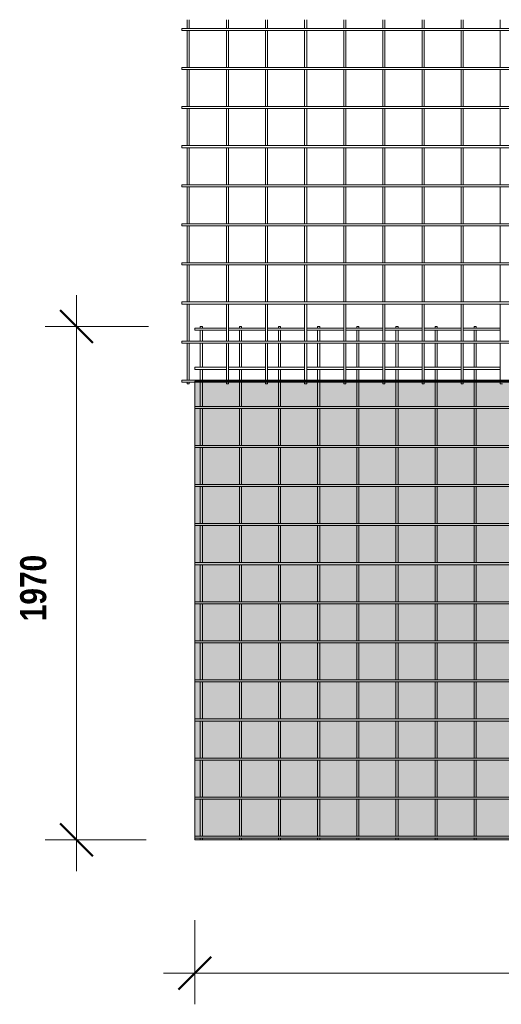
# Model space of a CAD drawing. Header units: millimetres. Extents: x 304 to 8233, y -430 to 3349.
# Tile 1 of 5: x 304 to 2154, y -430 to 3349. Entities that reach past the tile are written whole.
import ezdxf

# ---------------------------------------------------------------- set-up
doc = ezdxf.new("R2010")
doc.units = ezdxf.units.MM
for name, color, linetype, lineweight in [('A-ANNO-DIMS', 211, 'Continuous', 9), ('A-ANNO-DIMS-50', 211, 'Continuous', 9), ('A-DETL-GENF', 92, 'Continuous', 18), ('A-DETL-THIN', 151, 'Continuous', 18), ('A-GENM', 13, 'Continuous', 18)]:
    doc.layers.add(name, color=color, linetype=linetype, lineweight=lineweight)
doc.styles.add('TechnicBold', font='techb___.ttf', dxfattribs={"height": 100})
doc.dimstyles.new('Technic_-_DiagonalSlash', dxfattribs={"dimscale": 304.8, "dimtxt": 134.269535, "dimasz": 0.410105, "dimexe": 0.393701, "dimexo": 0.82021, "dimgap": 0.287073, "dimtad": 1, "dimdec": 0, "dimzin": 0, "dimdsep": 46, "dimtxsty": 'TechnicBold', "dimblk1": 'OBLIQUE', "dimblk2": 'OBLIQUE', "dimsah": 1, "dimcen": 0.09, "dimdle": 0.393701, "dimazin": 0, "dimtfac": 1, "dimtdec": 4, "dimtix": 1, "dimtmove": 0, "dimatfit": 3, "dimfxl": 1, "dimtvp": 1, "dimtfill": 1, "dimtolj": 1, "dimtzin": 0, "dimarcsym": 2})

# ---------------------------------------------------------------- blocks, each defined once
blk = doc.blocks.new('United Steel 668 Standard Mesh - United Steel 668 Standard Mesh-265078-Level 1')
at = {"layer": 'A-GENM'}
for p, q in [((-4538.9, 0), (-4538.9, -6.3)), ((-4530.9, 0), (-4538.9, 0)), ((-4530.9, -6.3), (-4530.9, 0)), ((-4388.6, 0), (-4388.6, -6.3)), ((-4380.6, 0), (-4388.6, 0)), ((-4380.6, -6.3), (-4380.6, 0)), ((-4238.2, 0), (-4238.2, -6.3)), ((-4230.2, 0), (-4238.2, 0)), ((-4230.2, -6.3), (-4230.2, 0)), ((-4087.9, 0), (-4087.9, -6.3)), ((-4079.9, 0), (-4087.9, 0)), ((-4079.9, -6.3), (-4079.9, 0)), ((-3937.6, 0), (-3937.6, -6.3)), ((-3929.6, 0), (-3937.6, 0)), ((-3929.6, -6.3), (-3929.6, 0)), ((-3787.2, 0), (-3787.2, -6.4)), ((-3779.2, 0), (-3787.2, 0)), ((-3779.2, -6.4), (-3779.2, 0)), ((-3636.9, 0), (-3636.9, -6.4)), ((-3628.9, 0), (-3636.9, 0)), ((-3628.9, -6.4), (-3628.9, 0)), ((-3486.6, 0), (-3486.6, -6.4)), ((-3478.6, 0), (-3486.6, 0)), ((-3478.6, -6.4), (-3478.6, 0)), ((-4438.6, -6.3), (-4560, -6.3)), ((-4560, -6.3), (-4560, -14.3)), ((-4560, -14.3), (-4438.6, -14.3)), ((-4538.9, -14.3), (-4538.9, -55.6)), ((-4530.9, -55.6), (-4530.9, -14.3)), ((-4288.2, -6.3), (-4430.6, -6.3)), ((-4430.6, -14.3), (-4288.2, -14.3)), ((-4388.6, -14.2), (-4388.6, -55.6)), ((-4380.6, -55.6), (-4380.6, -14.2)), ((-4137.9, -6.3), (-4280.2, -6.3)), ((-4280.2, -14.3), (-4137.9, -14.3)), ((-4238.2, -14.2), (-4238.2, -55.6)), ((-4230.2, -55.6), (-4230.2, -14.2)), ((-3987.6, -6.3), (-4129.9, -6.3)), ((-4129.9, -14.3), (-3987.6, -14.3)), ((-4087.9, -14.2), (-4087.9, -55.6)), ((-4079.9, -55.6), (-4079.9, -14.2)), ((-3837.2, -6.3), (-3979.6, -6.3)), ((-3979.6, -14.3), (-3837.2, -14.3)), ((-3937.6, -14.2), (-3937.6, -55.8)), ((-3929.6, -55.8), (-3929.6, -14.2)), ((-3686.9, -6.3), (-3829.2, -6.3)), ((-3829.2, -14.3), (-3686.9, -14.3)), ((-3787.2, -14.1), (-3787.2, -55.8)), ((-3779.2, -55.8), (-3779.2, -14.1)), ((-3536.6, -6.3), (-3678.9, -6.3)), ((-3678.9, -14.3), (-3536.6, -14.3)), ((-3636.9, -14), (-3636.9, -55.8)), ((-3628.9, -55.8), (-3628.9, -14)), ((-3386.3, -6.3), (-3528.6, -6.3)), ((-3528.6, -14.3), (-3386.3, -14.3)), ((-3486.6, -14), (-3486.6, -55.8)), ((-3478.6, -55.8), (-3478.6, -14)), ((-4538.9, -63.6), (-4538.9, -156.3)), ((-4530.9, -156.3), (-4530.9, -63.6)), ((-4388.6, -63.6), (-4388.6, -156.3)), ((-4380.6, -156.3), (-4380.6, -63.6)), ((-4238.2, -63.6), (-4238.2, -156.3)), ((-4230.2, -156.3), (-4230.2, -63.6)), ((-4087.9, -63.6), (-4087.9, -156.3)), ((-4079.9, -156.3), (-4079.9, -63.6)), ((-3937.6, -63.4), (-3937.6, -156.3)), ((-3929.6, -156.3), (-3929.6, -63.4)), ((-3787.2, -63.4), (-3787.2, -156.4)), ((-3779.2, -156.4), (-3779.2, -63.4)), ((-3636.9, -63.4), (-3636.9, -156.4)), ((-3628.9, -156.4), (-3628.9, -63.4)), ((-3486.6, -63.4), (-3486.6, -156.4)), ((-3478.6, -156.4), (-3478.6, -63.4)), ((-4438.6, -156.3), (-4560, -156.3)), ((-4560, -156.3), (-4560, -164.3)), ((-4560, -164.3), (-4438.6, -164.3)), ((-4538.9, -164.3), (-4538.9, -205.6)), ((-4530.9, -205.6), (-4530.9, -164.3)), ((-4288.2, -156.3), (-4430.6, -156.3)), ((-4430.6, -164.3), (-4288.2, -164.3)), ((-4388.6, -164.3), (-4388.6, -205.6)), ((-4380.6, -205.6), (-4380.6, -164.3)), ((-4137.9, -156.3), (-4280.2, -156.3)), ((-4280.2, -164.3), (-4137.9, -164.3)), ((-4238.2, -164.2), (-4238.2, -205.6)), ((-4230.2, -205.6), (-4230.2, -164.2)), ((-3987.6, -156.3), (-4129.9, -156.3)), ((-4129.9, -164.3), (-3987.6, -164.3)), ((-4087.9, -164.2), (-4087.9, -205.6)), ((-4079.9, -205.6), (-4079.9, -164.2)), ((-3837.2, -156.3), (-3979.6, -156.3)), ((-3979.6, -164.3), (-3837.2, -164.3)), ((-3937.6, -164.2), (-3937.6, -205.8)), ((-3929.6, -205.8), (-3929.6, -164.2)), ((-3686.9, -156.3), (-3829.2, -156.3)), ((-3829.2, -164.3), (-3686.9, -164.3)), ((-3787.2, -164.1), (-3787.2, -205.8)), ((-3779.2, -205.8), (-3779.2, -164.1)), ((-3536.6, -156.3), (-3678.9, -156.3)), ((-3678.9, -164.3), (-3536.6, -164.3)), ((-3636.9, -164), (-3636.9, -205.8)), ((-3628.9, -205.8), (-3628.9, -164)), ((-3386.3, -156.3), (-3528.6, -156.3)), ((-3528.6, -164.3), (-3386.3, -164.3)), ((-3486.6, -164), (-3486.6, -205.8)), ((-3478.6, -205.8), (-3478.6, -164)), ((-4538.9, -213.6), (-4538.9, -306.3)), ((-4530.9, -306.3), (-4530.9, -213.6)), ((-4388.6, -213.6), (-4388.6, -306.3)), ((-4380.6, -306.3), (-4380.6, -213.6)), ((-4238.2, -213.6), (-4238.2, -306.3)), ((-4230.2, -306.3), (-4230.2, -213.6)), ((-4087.9, -213.6), (-4087.9, -306.3)), ((-4079.9, -306.3), (-4079.9, -213.6)), ((-3937.6, -213.4), (-3937.6, -306.3)), ((-3929.6, -306.3), (-3929.6, -213.4)), ((-3787.2, -213.4), (-3787.2, -306.4)), ((-3779.2, -306.4), (-3779.2, -213.4)), ((-3636.9, -213.4), (-3636.9, -306.4)), ((-3628.9, -306.4), (-3628.9, -213.4)), ((-3486.6, -213.4), (-3486.6, -306.4)), ((-3478.6, -306.4), (-3478.6, -213.4)), ((-250.1, -306.3), (-4560, -306.3)), ((-4560, -306.3), (-4560, -314.3)), ((-4560, -314.3), (-250.1, -314.3)), ((-4538.9, -314.3), (-4538.9, -456.3)), ((-4530.9, -456.3), (-4530.9, -314.3)), ((-4388.6, -314.3), (-4388.6, -456.3)), ((-4380.6, -456.3), (-4380.6, -314.3)), ((-4238.2, -314.3), (-4238.2, -456.3)), ((-4230.2, -456.3), (-4230.2, -314.3)), ((-4087.9, -314.2), (-4087.9, -456.3)), ((-4079.9, -456.3), (-4079.9, -314.2)), ((-3937.6, -314.2), (-3937.6, -456.3)), ((-3929.6, -456.3), (-3929.6, -314.2)), ((-3787.2, -314.1), (-3787.2, -456.4)), ((-3779.2, -456.4), (-3779.2, -314.1)), ((-3636.9, -314), (-3636.9, -456.4)), ((-3628.9, -456.4), (-3628.9, -314)), ((-3486.6, -314), (-3486.6, -456.4)), ((-3478.6, -456.4), (-3478.6, -314)), ((-250.1, -456.3), (-4560, -456.3)), ((-4560, -456.3), (-4560, -464.3)), ((-4560, -464.3), (-250.1, -464.3)), ((-4538.9, -464.3), (-4538.9, -606.3)), ((-4530.9, -606.3), (-4530.9, -464.3)), ((-4388.6, -464.3), (-4388.6, -606.3)), ((-4380.6, -606.3), (-4380.6, -464.3)), ((-4238.2, -464.3), (-4238.2, -606.3)), ((-4230.2, -606.3), (-4230.2, -464.3)), ((-4087.9, -464.3), (-4087.9, -606.3)), ((-4079.9, -606.3), (-4079.9, -464.3)), ((-3937.6, -464.2), (-3937.6, -606.3)), ((-3929.6, -606.3), (-3929.6, -464.2)), ((-3787.2, -464.1), (-3787.2, -606.4)), ((-3779.2, -606.4), (-3779.2, -464.1)), ((-3636.9, -464.1), (-3636.9, -606.4)), ((-3628.9, -606.4), (-3628.9, -464.1)), ((-3486.6, -464), (-3486.6, -606.4)), ((-3478.6, -606.4), (-3478.6, -464)), ((-250.1, -606.3), (-4560, -606.3)), ((-4560, -606.3), (-4560, -614.3)), ((-4560, -614.3), (-250.1, -614.3)), ((-4538.9, -614.3), (-4538.9, -756.3)), ((-4530.9, -756.3), (-4530.9, -614.3)), ((-4388.6, -614.3), (-4388.6, -756.3)), ((-4380.6, -756.3), (-4380.6, -614.3)), ((-4238.2, -614.3), (-4238.2, -756.3)), ((-4230.2, -756.3), (-4230.2, -614.3)), ((-4087.9, -614.3), (-4087.9, -756.3)), ((-4079.9, -756.3), (-4079.9, -614.3)), ((-3937.6, -614.3), (-3937.6, -756.3)), ((-3929.6, -756.3), (-3929.6, -614.3)), ((-3787.2, -614.1), (-3787.2, -756.4)), ((-3779.2, -756.4), (-3779.2, -614.1)), ((-3636.9, -614.1), (-3636.9, -756.4)), ((-3628.9, -756.4), (-3628.9, -614.1)), ((-3486.6, -614), (-3486.6, -756.4)), ((-3478.6, -756.4), (-3478.6, -614)), ((-250.1, -756.3), (-4560, -756.3)), ((-4560, -756.3), (-4560, -764.3)), ((-4560, -764.3), (-250.1, -764.3)), ((-4538.9, -764.3), (-4538.9, -906.3)), ((-4530.9, -906.3), (-4530.9, -764.3)), ((-4388.6, -764.3), (-4388.6, -906.3)), ((-4380.6, -906.3), (-4380.6, -764.3)), ((-4238.2, -764.3), (-4238.2, -906.3)), ((-4230.2, -906.3), (-4230.2, -764.3)), ((-4087.9, -764.3), (-4087.9, -906.3)), ((-4079.9, -906.3), (-4079.9, -764.3)), ((-3937.6, -764.3), (-3937.6, -906.3)), ((-3929.6, -906.3), (-3929.6, -764.3)), ((-3787.2, -764.1), (-3787.2, -906.4)), ((-3779.2, -906.4), (-3779.2, -764.1)), ((-3636.9, -764.1), (-3636.9, -906.4)), ((-3628.9, -906.4), (-3628.9, -764.1)), ((-3486.6, -764), (-3486.6, -906.4)), ((-3478.6, -906.4), (-3478.6, -764)), ((-250.1, -906.3), (-4560, -906.3)), ((-4560, -906.3), (-4560, -914.3)), ((-4560, -914.3), (-250.1, -914.3)), ((-4538.9, -914.3), (-4538.9, -1056.3)), ((-4530.9, -1056.3), (-4530.9, -914.3)), ((-4388.6, -914.3), (-4388.6, -1056.3)), ((-4380.6, -1056.3), (-4380.6, -914.3)), ((-4238.2, -914.3), (-4238.2, -1056.3)), ((-4230.2, -1056.3), (-4230.2, -914.3)), ((-4087.9, -914.3), (-4087.9, -1056.3)), ((-4079.9, -1056.3), (-4079.9, -914.3)), ((-3937.6, -914.3), (-3937.6, -1056.3)), ((-3929.6, -1056.3), (-3929.6, -914.3)), ((-3787.2, -914.1), (-3787.2, -1056.4)), ((-3779.2, -1056.4), (-3779.2, -914.1)), ((-3636.9, -914.1), (-3636.9, -1056.4)), ((-3628.9, -1056.4), (-3628.9, -914.1)), ((-3486.6, -914.1), (-3486.6, -1056.4)), ((-3478.6, -1056.4), (-3478.6, -914.1)), ((-250.1, -1056.3), (-4560, -1056.3)), ((-4560, -1056.3), (-4560, -1064.3)), ((-4560, -1064.3), (-250.1, -1064.3)), ((-4538.9, -1064.3), (-4538.9, -1206.3)), ((-4530.9, -1206.3), (-4530.9, -1064.3)), ((-4388.6, -1064.3), (-4388.6, -1206.3)), ((-4380.6, -1206.3), (-4380.6, -1064.3)), ((-4238.2, -1064.3), (-4238.2, -1206.3)), ((-4230.2, -1206.3), (-4230.2, -1064.3)), ((-4087.9, -1064.3), (-4087.9, -1206.3)), ((-4079.9, -1206.3), (-4079.9, -1064.3)), ((-3937.6, -1064.3), (-3937.6, -1206.3)), ((-3929.6, -1206.3), (-3929.6, -1064.3)), ((-3787.2, -1064.1), (-3787.2, -1206.4)), ((-3779.2, -1206.4), (-3779.2, -1064.1)), ((-3636.9, -1064.1), (-3636.9, -1206.4)), ((-3628.9, -1206.4), (-3628.9, -1064.1)), ((-3486.6, -1064.1), (-3486.6, -1206.4)), ((-3478.6, -1206.4), (-3478.6, -1064.1)), ((-250.1, -1206.3), (-4560, -1206.3)), ((-4560, -1206.3), (-4560, -1214.3)), ((-4560, -1214.3), (-250.1, -1214.3)), ((-4538.9, -1214.3), (-4538.9, -1356.3)), ((-4530.9, -1356.3), (-4530.9, -1214.3)), ((-4388.6, -1214.3), (-4388.6, -1356.3)), ((-4380.6, -1356.3), (-4380.6, -1214.3)), ((-4238.2, -1214.3), (-4238.2, -1356.3)), ((-4230.2, -1356.3), (-4230.2, -1214.3)), ((-4087.9, -1214.3), (-4087.9, -1356.3)), ((-4079.9, -1356.3), (-4079.9, -1214.3)), ((-3937.6, -1214.3), (-3937.6, -1356.3)), ((-3929.6, -1356.3), (-3929.6, -1214.3)), ((-3787.2, -1214.1), (-3787.2, -1356.4)), ((-3779.2, -1356.4), (-3779.2, -1214.1)), ((-3636.9, -1214.1), (-3636.9, -1356.4)), ((-3628.9, -1356.4), (-3628.9, -1214.1)), ((-3486.6, -1214.1), (-3486.6, -1356.4)), ((-3478.6, -1356.4), (-3478.6, -1214.1)), ((-250.1, -1356.3), (-4560, -1356.3)), ((-4560, -1356.3), (-4560, -1364.3)), ((-4560, -1364.3), (-250.1, -1364.3)), ((-4538.9, -1364.3), (-4538.9, -1506.3)), ((-4530.9, -1506.3), (-4530.9, -1364.3)), ((-4388.6, -1364.3), (-4388.6, -1506.3)), ((-4380.6, -1506.3), (-4380.6, -1364.3)), ((-4238.2, -1364.3), (-4238.2, -1506.3)), ((-4230.2, -1506.3), (-4230.2, -1364.3)), ((-4087.9, -1364.3), (-4087.9, -1506.3)), ((-4079.9, -1506.3), (-4079.9, -1364.3)), ((-3937.6, -1364.3), (-3937.6, -1506.3)), ((-3929.6, -1506.3), (-3929.6, -1364.3)), ((-3787.2, -1364.1), (-3787.2, -1506.4)), ((-3779.2, -1506.4), (-3779.2, -1364.1)), ((-3636.9, -1364.1), (-3636.9, -1506.4)), ((-3628.9, -1506.4), (-3628.9, -1364.1)), ((-3486.6, -1364.1), (-3486.6, -1506.4)), ((-3478.6, -1506.4), (-3478.6, -1364.1)), ((-250.1, -1506.3), (-4560, -1506.3)), ((-4560, -1506.3), (-4560, -1514.3)), ((-4560, -1514.3), (-250.1, -1514.3)), ((-4538.9, -1514.3), (-4538.9, -1656.3)), ((-4530.9, -1656.3), (-4530.9, -1514.3)), ((-4388.6, -1514.3), (-4388.6, -1656.3)), ((-4380.6, -1656.3), (-4380.6, -1514.3)), ((-4238.2, -1514.3), (-4238.2, -1656.3)), ((-4230.2, -1656.3), (-4230.2, -1514.3)), ((-4087.9, -1514.3), (-4087.9, -1656.3)), ((-4079.9, -1656.3), (-4079.9, -1514.3)), ((-3937.6, -1514.3), (-3937.6, -1656.3)), ((-3929.6, -1656.3), (-3929.6, -1514.3)), ((-3787.2, -1514.1), (-3787.2, -1656.4)), ((-3779.2, -1656.4), (-3779.2, -1514.1)), ((-3636.9, -1514.1), (-3636.9, -1656.4)), ((-3628.9, -1656.4), (-3628.9, -1514.1)), ((-3486.6, -1514.1), (-3486.6, -1656.4)), ((-3478.6, -1656.4), (-3478.6, -1514.1)), ((-250.1, -1656.3), (-4560, -1656.3)), ((-4560, -1656.3), (-4560, -1664.3)), ((-4560, -1664.3), (-250.1, -1664.3)), ((-4538.9, -1664.3), (-4538.9, -1806.3)), ((-4530.9, -1806.3), (-4530.9, -1664.3)), ((-4388.6, -1664.3), (-4388.6, -1806.3)), ((-4380.6, -1806.3), (-4380.6, -1664.3)), ((-4238.2, -1664.3), (-4238.2, -1806.3)), ((-4230.2, -1806.3), (-4230.2, -1664.3)), ((-4087.9, -1664.3), (-4087.9, -1806.3)), ((-4079.9, -1806.3), (-4079.9, -1664.3)), ((-3937.6, -1664.3), (-3937.6, -1806.3)), ((-3929.6, -1806.3), (-3929.6, -1664.3)), ((-3787.2, -1664.1), (-3787.2, -1806.4)), ((-3779.2, -1806.4), (-3779.2, -1664.1)), ((-3636.9, -1664.1), (-3636.9, -1806.4)), ((-3628.9, -1806.4), (-3628.9, -1664.1)), ((-3486.6, -1664.1), (-3486.6, -1806.4)), ((-3478.6, -1806.4), (-3478.6, -1664.1)), ((-250.1, -1806.3), (-4560, -1806.3)), ((-4560, -1806.3), (-4560, -1814.3)), ((-3787.2, -1814.1), (-3787.2, -1956.4)), ((-3779.2, -1956.4), (-3779.2, -1814.1)), ((-3636.9, -1814.1), (-3636.9, -1956.4)), ((-3628.9, -1956.4), (-3628.9, -1814.1)), ((-3486.6, -1814.1), (-3486.6, -1956.4)), ((-3478.6, -1956.4), (-3478.6, -1814.1)), ((-4560, -1814.3), (-250.1, -1814.3)), ((-4538.9, -1814.3), (-4538.9, -1956.3)), ((-4530.9, -1956.3), (-4530.9, -1814.3)), ((-4388.6, -1814.3), (-4388.6, -1956.3)), ((-4380.6, -1956.3), (-4380.6, -1814.3)), ((-4238.2, -1814.3), (-4238.2, -1956.3)), ((-4230.2, -1956.3), (-4230.2, -1814.3)), ((-4087.9, -1814.3), (-4087.9, -1956.3)), ((-4079.9, -1956.3), (-4079.9, -1814.3)), ((-3937.6, -1814.3), (-3937.6, -1956.3)), ((-3929.6, -1956.3), (-3929.6, -1814.3)), ((-250.1, -1956.3), (-4560, -1956.3)), ((-4560, -1956.3), (-4560, -1964.3)), ((-4560, -1964.3), (-250.1, -1964.3)), ((-4538.9, -1964.3), (-4538.9, -1970)), ((-4530.9, -1970), (-4530.9, -1964.3)), ((-4388.6, -1964.3), (-4388.6, -1970)), ((-4380.6, -1970), (-4380.6, -1964.3)), ((-4238.2, -1964.3), (-4238.2, -1970)), ((-4230.2, -1970), (-4230.2, -1964.3)), ((-4087.9, -1964.3), (-4087.9, -1970)), ((-4079.9, -1970), (-4079.9, -1964.3)), ((-3937.6, -1964.3), (-3937.6, -1970)), ((-3929.6, -1970), (-3929.6, -1964.3)), ((-3787.2, -1964.1), (-3787.2, -1970)), ((-3779.2, -1970), (-3779.2, -1964.1)), ((-3636.9, -1964.1), (-3636.9, -1970)), ((-3628.9, -1970), (-3628.9, -1964.1)), ((-3486.6, -1964.1), (-3486.6, -1970)), ((-3478.6, -1970), (-3478.6, -1964.1)), ((-4538.9, -1970), (-4530.9, -1970)), ((-4388.6, -1970), (-4380.6, -1970)), ((-4238.2, -1970), (-4230.2, -1970)), ((-4087.9, -1970), (-4079.9, -1970)), ((-3937.6, -1970), (-3929.6, -1970)), ((-3787.2, -1970), (-3779.2, -1970)), ((-3636.9, -1970), (-3628.9, -1970)), ((-3486.6, -1970), (-3478.6, -1970))]:
    blk.add_line(p, q, dxfattribs=at)
blk = doc.blocks.new('United Steel 668 Standard Mesh - United Steel 668 Standard Mesh-V1-Level 1')
at = {"layer": 'A-GENM'}
for p, q in [((-4538.9, -572.8), (-4538.9, -606.3)), ((-4530.9, -606.3), (-4530.9, -572.8)), ((-4388.6, -572.8), (-4388.6, -606.3)), ((-4380.6, -606.3), (-4380.6, -572.8)), ((-4238.2, -572.8), (-4238.2, -606.3)), ((-4230.2, -606.3), (-4230.2, -572.8)), ((-4087.9, -572.8), (-4087.9, -606.3)), ((-4079.9, -606.3), (-4079.9, -572.8)), ((-3937.6, -572.8), (-3937.6, -606.3)), ((-3929.6, -606.3), (-3929.6, -572.8)), ((-3787.2, -572.8), (-3787.2, -606.4)), ((-3779.2, -606.4), (-3779.2, -572.8)), ((-3636.9, -572.8), (-3636.9, -606.4)), ((-3628.9, -606.4), (-3628.9, -572.8)), ((-3486.6, -572.8), (-3486.6, -606.4)), ((-3478.6, -606.4), (-3478.6, -572.8)), ((-3336.3, -572.8), (-3336.3, -606.4)), ((0, -606.3), (-4560, -606.3)), ((-4560, -606.3), (-4560, -614.3)), ((-4560, -614.3), (0, -614.3)), ((-4538.9, -614.3), (-4538.9, -756.3)), ((-4530.9, -756.3), (-4530.9, -614.3)), ((-4388.6, -614.3), (-4388.6, -756.3)), ((-4380.6, -756.3), (-4380.6, -614.3)), ((-4238.2, -614.3), (-4238.2, -756.3)), ((-4230.2, -756.3), (-4230.2, -614.3)), ((-4087.9, -614.3), (-4087.9, -756.3)), ((-4079.9, -756.3), (-4079.9, -614.3)), ((-3937.6, -614.3), (-3937.6, -756.3)), ((-3929.6, -756.3), (-3929.6, -614.3)), ((-3787.2, -614.1), (-3787.2, -756.4)), ((-3779.2, -756.4), (-3779.2, -614.1)), ((-3636.9, -614.1), (-3636.9, -756.4)), ((-3628.9, -756.4), (-3628.9, -614.1)), ((-3486.6, -614), (-3486.6, -756.4)), ((-3478.6, -756.4), (-3478.6, -614)), ((-3336.3, -614), (-3336.3, -756.4)), ((0, -756.3), (-4560, -756.3)), ((-4560, -756.3), (-4560, -764.3)), ((-4560, -764.3), (0, -764.3)), ((-4538.9, -764.3), (-4538.9, -906.3)), ((-4530.9, -906.3), (-4530.9, -764.3)), ((-4388.6, -764.3), (-4388.6, -906.3)), ((-4380.6, -906.3), (-4380.6, -764.3)), ((-4238.2, -764.3), (-4238.2, -906.3)), ((-4230.2, -906.3), (-4230.2, -764.3)), ((-4087.9, -764.3), (-4087.9, -906.3)), ((-4079.9, -906.3), (-4079.9, -764.3)), ((-3937.6, -764.3), (-3937.6, -906.3)), ((-3929.6, -906.3), (-3929.6, -764.3)), ((-3787.2, -764.1), (-3787.2, -906.4)), ((-3779.2, -906.4), (-3779.2, -764.1)), ((-3636.9, -764.1), (-3636.9, -906.4)), ((-3628.9, -906.4), (-3628.9, -764.1)), ((-3486.6, -764), (-3486.6, -906.4)), ((-3478.6, -906.4), (-3478.6, -764)), ((-3336.3, -764), (-3336.3, -906.4)), ((-2052.9, -906.3), (-4560, -906.3)), ((-4560, -906.3), (-4560, -914.3)), ((-4560, -914.3), (-2060.7, -914.3)), ((-4538.9, -914.3), (-4538.9, -1056.3)), ((-4530.9, -1056.3), (-4530.9, -914.3)), ((-4388.6, -914.3), (-4388.6, -1056.3)), ((-4380.6, -1056.3), (-4380.6, -914.3)), ((-4238.2, -914.3), (-4238.2, -1056.3)), ((-4230.2, -1056.3), (-4230.2, -914.3)), ((-4087.9, -914.3), (-4087.9, -1056.3)), ((-4079.9, -1056.3), (-4079.9, -914.3)), ((-3937.6, -914.3), (-3937.6, -1056.3)), ((-3929.6, -1056.3), (-3929.6, -914.3)), ((-3787.2, -914.1), (-3787.2, -1056.4)), ((-3779.2, -1056.4), (-3779.2, -914.1)), ((-3636.9, -914.1), (-3636.9, -1056.4)), ((-3628.9, -1056.4), (-3628.9, -914.1)), ((-3486.6, -914.1), (-3486.6, -1056.4)), ((-3478.6, -1056.4), (-3478.6, -914.1)), ((-3336.3, -914), (-3336.3, -1056.4)), ((-2136.8, -1056.3), (-4560, -1056.3)), ((-4560, -1056.3), (-4560, -1064.3)), ((-4560, -1064.3), (-2138.9, -1064.3)), ((-4538.9, -1064.3), (-4538.9, -1206.3)), ((-4530.9, -1206.3), (-4530.9, -1064.3)), ((-4388.6, -1064.3), (-4388.6, -1206.3)), ((-4380.6, -1206.3), (-4380.6, -1064.3)), ((-4238.2, -1064.3), (-4238.2, -1206.3)), ((-4230.2, -1206.3), (-4230.2, -1064.3)), ((-4087.9, -1064.3), (-4087.9, -1206.3)), ((-4079.9, -1206.3), (-4079.9, -1064.3)), ((-3937.6, -1064.3), (-3937.6, -1206.3)), ((-3929.6, -1206.3), (-3929.6, -1064.3)), ((-3787.2, -1064.1), (-3787.2, -1206.4)), ((-3779.2, -1206.4), (-3779.2, -1064.1)), ((-3636.9, -1064.1), (-3636.9, -1206.4)), ((-3628.9, -1206.4), (-3628.9, -1064.1)), ((-3486.6, -1064.1), (-3486.6, -1206.4)), ((-3478.6, -1206.4), (-3478.6, -1064.1)), ((-3336.3, -1064), (-3336.3, -1206.4)), ((-2130.9, -1206.3), (-4560, -1206.3)), ((-4560, -1206.3), (-4560, -1214.3)), ((-4560, -1214.3), (-2128.4, -1214.3)), ((-4538.9, -1214.3), (-4538.9, -1356.3)), ((-4530.9, -1356.3), (-4530.9, -1214.3)), ((-4388.6, -1214.3), (-4388.6, -1356.3)), ((-4380.6, -1356.3), (-4380.6, -1214.3)), ((-4238.2, -1214.3), (-4238.2, -1356.3)), ((-4230.2, -1356.3), (-4230.2, -1214.3)), ((-4087.9, -1214.3), (-4087.9, -1356.3)), ((-4079.9, -1356.3), (-4079.9, -1214.3)), ((-3937.6, -1214.3), (-3937.6, -1356.3)), ((-3929.6, -1356.3), (-3929.6, -1214.3)), ((-3787.2, -1214.1), (-3787.2, -1356.4)), ((-3779.2, -1356.4), (-3779.2, -1214.1)), ((-3636.9, -1214.1), (-3636.9, -1356.4)), ((-3628.9, -1356.4), (-3628.9, -1214.1)), ((-3486.6, -1214.1), (-3486.6, -1356.4)), ((-3478.6, -1356.4), (-3478.6, -1214.1)), ((-3336.3, -1214), (-3336.3, -1356.4)), ((-2029.2, -1356.3), (-4560, -1356.3)), ((-4560, -1356.3), (-4560, -1364.3)), ((-4560, -1364.3), (-2019.4, -1364.3)), ((-4538.9, -1364.3), (-4538.9, -1506.3)), ((-4530.9, -1506.3), (-4530.9, -1364.3)), ((-4388.6, -1364.3), (-4388.6, -1506.3)), ((-4380.6, -1506.3), (-4380.6, -1364.3)), ((-4238.2, -1364.3), (-4238.2, -1506.3)), ((-4230.2, -1506.3), (-4230.2, -1364.3)), ((-4087.9, -1364.3), (-4087.9, -1506.3)), ((-4079.9, -1506.3), (-4079.9, -1364.3)), ((-3937.6, -1364.3), (-3937.6, -1506.3)), ((-3929.6, -1506.3), (-3929.6, -1364.3)), ((-3787.2, -1364.1), (-3787.2, -1506.4)), ((-3779.2, -1506.4), (-3779.2, -1364.1)), ((-3636.9, -1364.1), (-3636.9, -1506.4)), ((-3628.9, -1506.4), (-3628.9, -1364.1)), ((-3486.6, -1364.1), (-3486.6, -1506.4)), ((-3478.6, -1506.4), (-3478.6, -1364.1)), ((-3336.3, -1364.1), (-3336.3, -1506.4)), ((0, -1506.3), (-4560, -1506.3)), ((-4560, -1506.3), (-4560, -1514.3)), ((-4560, -1514.3), (0, -1514.3)), ((-4538.9, -1514.3), (-4538.9, -1656.3)), ((-4530.9, -1656.3), (-4530.9, -1514.3)), ((-4388.6, -1514.3), (-4388.6, -1656.3)), ((-4380.6, -1656.3), (-4380.6, -1514.3)), ((-4238.2, -1514.3), (-4238.2, -1656.3)), ((-4230.2, -1656.3), (-4230.2, -1514.3)), ((-4087.9, -1514.3), (-4087.9, -1656.3)), ((-4079.9, -1656.3), (-4079.9, -1514.3)), ((-3937.6, -1514.3), (-3937.6, -1656.3)), ((-3929.6, -1656.3), (-3929.6, -1514.3)), ((-3787.2, -1514.1), (-3787.2, -1656.4)), ((-3779.2, -1656.4), (-3779.2, -1514.1)), ((-3636.9, -1514.1), (-3636.9, -1656.4)), ((-3628.9, -1656.4), (-3628.9, -1514.1)), ((-3486.6, -1514.1), (-3486.6, -1656.4)), ((-3478.6, -1656.4), (-3478.6, -1514.1)), ((-3336.3, -1514.1), (-3336.3, -1656.4)), ((0, -1656.3), (-4560, -1656.3)), ((-4560, -1656.3), (-4560, -1664.3)), ((-4560, -1664.3), (0, -1664.3)), ((-4538.9, -1664.3), (-4538.9, -1806.3)), ((-4530.9, -1806.3), (-4530.9, -1664.3)), ((-4388.6, -1664.3), (-4388.6, -1806.3)), ((-4380.6, -1806.3), (-4380.6, -1664.3)), ((-4238.2, -1664.3), (-4238.2, -1806.3)), ((-4230.2, -1806.3), (-4230.2, -1664.3)), ((-4087.9, -1664.3), (-4087.9, -1806.3)), ((-4079.9, -1806.3), (-4079.9, -1664.3)), ((-3937.6, -1664.3), (-3937.6, -1806.3)), ((-3929.6, -1806.3), (-3929.6, -1664.3)), ((-3787.2, -1664.1), (-3787.2, -1806.4)), ((-3779.2, -1806.4), (-3779.2, -1664.1)), ((-3636.9, -1664.1), (-3636.9, -1806.4)), ((-3628.9, -1806.4), (-3628.9, -1664.1)), ((-3486.6, -1664.1), (-3486.6, -1806.4)), ((-3478.6, -1806.4), (-3478.6, -1664.1)), ((-3336.3, -1664.1), (-3336.3, -1806.4)), ((0, -1806.3), (-4560, -1806.3)), ((-4560, -1806.3), (-4560, -1814.3)), ((-3787.2, -1814.1), (-3787.2, -1956.4)), ((-3779.2, -1956.4), (-3779.2, -1814.1)), ((-3636.9, -1814.1), (-3636.9, -1956.4)), ((-3628.9, -1956.4), (-3628.9, -1814.1)), ((-3486.6, -1814.1), (-3486.6, -1956.4)), ((-3478.6, -1956.4), (-3478.6, -1814.1)), ((-3336.3, -1814.1), (-3336.3, -1956.4)), ((-4560, -1814.3), (0, -1814.3)), ((-4538.9, -1814.3), (-4538.9, -1956.3)), ((-4530.9, -1956.3), (-4530.9, -1814.3)), ((-4388.6, -1814.3), (-4388.6, -1956.3)), ((-4380.6, -1956.3), (-4380.6, -1814.3)), ((-4238.2, -1814.3), (-4238.2, -1956.3)), ((-4230.2, -1956.3), (-4230.2, -1814.3)), ((-4087.9, -1814.3), (-4087.9, -1956.3)), ((-4079.9, -1956.3), (-4079.9, -1814.3)), ((-3937.6, -1814.3), (-3937.6, -1956.3)), ((-3929.6, -1956.3), (-3929.6, -1814.3)), ((0, -1956.3), (-4560, -1956.3)), ((-4560, -1956.3), (-4560, -1964.3)), ((-4560, -1964.3), (-4510, -1964.3)), ((-4538.9, -1964.3), (-4538.9, -1970)), ((-4530.9, -1970), (-4530.9, -1964.3)), ((-4510, -1964.3), (-200.1, -1964.3)), ((-4388.6, -1964.3), (-4388.6, -1970)), ((-4380.6, -1970), (-4380.6, -1964.3)), ((-4238.2, -1964.3), (-4238.2, -1970)), ((-4230.2, -1970), (-4230.2, -1964.3)), ((-4087.9, -1964.3), (-4087.9, -1970)), ((-4079.9, -1970), (-4079.9, -1964.3)), ((-3937.6, -1964.3), (-3937.6, -1970)), ((-3929.6, -1970), (-3929.6, -1964.3)), ((-3787.2, -1964.1), (-3787.2, -1970)), ((-3779.2, -1970), (-3779.2, -1964.1)), ((-3636.9, -1964.1), (-3636.9, -1970)), ((-3628.9, -1970), (-3628.9, -1964.1)), ((-3486.6, -1964.1), (-3486.6, -1970)), ((-3478.6, -1970), (-3478.6, -1964.1)), ((-3336.3, -1964.1), (-3336.3, -1970)), ((-4538.9, -1970), (-4530.9, -1970)), ((-4388.6, -1970), (-4380.6, -1970)), ((-4238.2, -1970), (-4230.2, -1970)), ((-4087.9, -1970), (-4079.9, -1970)), ((-3937.6, -1970), (-3929.6, -1970)), ((-3787.2, -1970), (-3779.2, -1970)), ((-3636.9, -1970), (-3628.9, -1970)), ((-3486.6, -1970), (-3478.6, -1970)), ((-3336.3, -1970), (-3328.3, -1970))]:
    blk.add_line(p, q, dxfattribs=at)
blk = doc.blocks.new('DIMBLOCK1-Level 1')
at = {"layer": 'A-ANNO-DIMS-50'}
for p, q in [((976.3, -310.4), (976.3, -107.7)), ((5536.3, -310.4), (5536.3, -107.7)), ((856.3, -310.4), (5656.3, -310.4)), ((976.3, -310.4), (976.3, -430.4)), ((5536.3, -310.4), (5536.3, -430.4))]:
    blk.add_line(p, q, dxfattribs=at)
at = {"layer": 'A-ANNO-DIMS-50', "lineweight": 50}
for p, q in [((976.3, -310.4), (1038.8, -247.9)), ((5536.3, -310.4), (5598.8, -247.9)), ((976.3, -310.4), (913.8, -372.9)), ((5536.3, -310.4), (5473.8, -372.9))]:
    blk.add_line(p, q, dxfattribs=at)
at = {"layer": 'A-ANNO-DIMS-50', "color": 0, "insert": (3086.9, -94.1), "char_height": 100, "width": 406.645, "attachment_point": 1, "line_spacing_factor": 0.959068, "style": 'TechnicBold', "bg_fill": 3, "box_fill_scale": 1.25, "bg_fill_color": 9, "bg_fill_true_color": 13158600, "bg_fill_transparency": 0}
blk.add_mtext('4560', dxfattribs=at)
blk = doc.blocks.new('_Oblique')
at = {"color": 0, "linetype": 'ByBlock', "lineweight": -2}
blk.add_line((-0.5, -0.5), (0.5, 0.5), dxfattribs=at)
blk = doc.blocks.new('DIMBLOCK2-Level 1')
at = {"layer": 'A-ANNO-DIMS-50'}
for p, q in [((521.7, 81.3), (521.7, 2291.3)), ((521.7, 2171.3), (401.7, 2171.3)), ((521.7, 2171.3), (798.6, 2171.3)), ((521.7, 201.3), (401.7, 201.3)), ((521.7, 201.3), (789.2, 201.3))]:
    blk.add_line(p, q, dxfattribs=at)
at = {"layer": 'A-ANNO-DIMS-50', "lineweight": 50}
for p, q in [((521.7, 2171.3), (459.2, 2233.8)), ((521.7, 2171.3), (584.2, 2108.8)), ((521.7, 201.3), (459.2, 263.8)), ((521.7, 201.3), (584.2, 138.8))]:
    blk.add_line(p, q, dxfattribs=at)
at = {"layer": 'A-ANNO-DIMS-50', "color": 0, "insert": (305.5, 1040.1), "char_height": 100, "width": 351.019, "attachment_point": 1, "rotation": 90, "line_spacing_factor": 0.959068, "style": 'TechnicBold', "bg_fill": 3, "box_fill_scale": 1.25, "bg_fill_color": 9, "bg_fill_true_color": 13158600, "bg_fill_transparency": 0}
blk.add_mtext('1970', dxfattribs=at)

msp = doc.modelspace()

# ---------------------------------------------------------------- hatches: boundary and pattern name
at = {"layer": 'A-DETL-GENF', "transparency": 33554534}
msp.add_hatch(color=155, dxfattribs=at).paths.add_polyline_path([(976.3, 201.3), (5286.2, 201.3), (5286.2, 1961.4), (976.3, 1961.4), (976.3, 217.8)])

# ---------------------------------------------------------------- linework, layer by layer
at = {"layer": 'A-DETL-THIN'}
for p, q in [((976.3, 1961.4), (976.3, 201.3)), ((5286.2, 1961.4), (976.3, 1961.4)), ((976.3, 201.3), (5286.2, 201.3))]:
    msp.add_line(p, q, dxfattribs=at)

# ---------------------------------------------------------------- block references
at = {"layer": 'A-GENM'}
for name, p in [('United Steel 668 Standard Mesh - United Steel 668 Standard Mesh-V1-Level 1', (5486.3, 3922)), ('United Steel 668 Standard Mesh - United Steel 668 Standard Mesh-265078-Level 1', (5536.3, 2171.3))]:
    msp.add_blockref(name, p, dxfattribs=at)

# ---------------------------------------------------------------- dimensions: what is measured, and where the dimension line sits
at = {"layer": 'A-ANNO-DIMS'}
dim = msp.add_linear_dim(base=(5536.3, -310.4), p1=(976.3, 142.3), p2=(5536.3, 142.3), dimstyle='Technic_-_DiagonalSlash', override={"dimpost": '<>', "dimfxl": 4560}, dxfattribs=at)
dim.commit()
dim.dimension.update_dxf_attribs({"geometry": 'DIMBLOCK1-Level 1', "text_midpoint": (3256.3, -171.7)})

# ---------------------------------------------------------------- next in the draw order: dimensions: what is measured, and where the dimension line sits
dim = msp.add_linear_dim(base=(521.7, 2171.3), p1=(1039.2, 201.3), p2=(548.6, 2171.3), angle=90, dimstyle='Technic_-_DiagonalSlash', override={"dimpost": '<>', "dimfxl": 2030.173217}, dxfattribs=at)
dim.commit()
dim.dimension.update_dxf_attribs({"geometry": 'DIMBLOCK2-Level 1', "text_midpoint": (383, 1186.3)})

doc.saveas('drawing.dxf')
